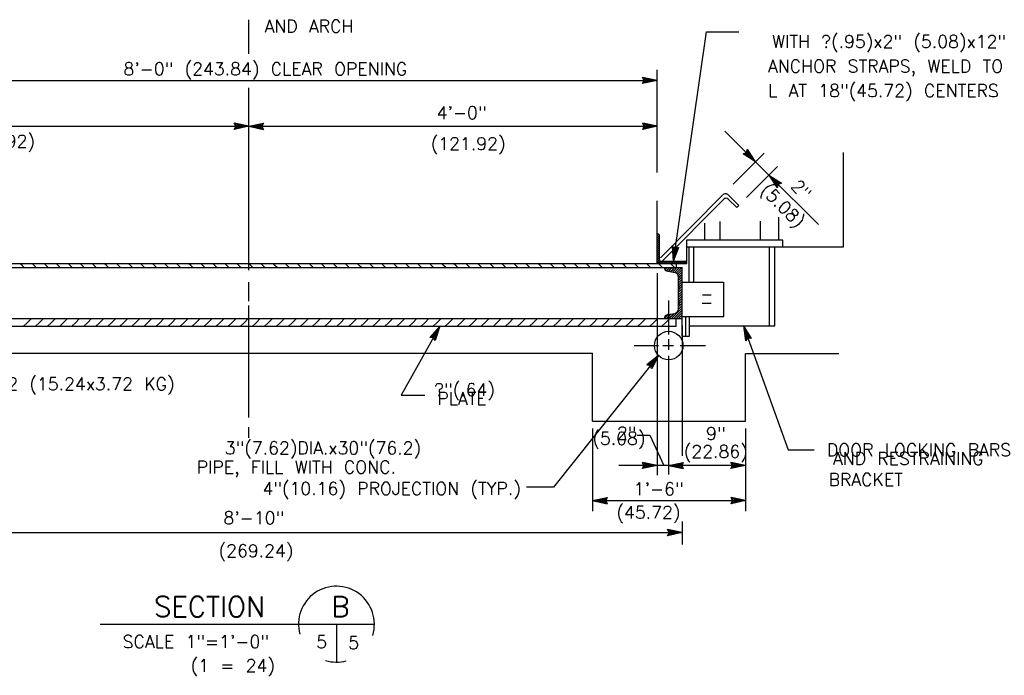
# Model space of a CAD drawing. Extents: x -23 to 2859, y -15 to 3983.
# Tile 3 of 48: x -12.69 to -2.96, y -3.51 to 2.97. Entities that reach past the tile are written whole.
import ezdxf
from ezdxf.enums import TextEntityAlignment as Align

# ---------------------------------------------------------------- set-up
doc = ezdxf.new("R2010")
doc.units = 0
doc.header["$LTSCALE"] = 25.4
doc.header["$MEASUREMENT"] = 0
doc.layers.add('PAN_TS', color=7, linetype='CONTINUOUS')
doc.styles.add('TXT_SHX', font='txt.shx')

# ---------------------------------------------------------------- blocks, each defined once
blk = doc.blocks.new('LT3')
at = {"layer": 'PAN_TS', "color": 24, "linetype": 'CONTINUOUS'}
for p, q in [((0, 0), (-0.0015, 0.00032)), ((-0.00135, 0), (-0.0015, 0.00032)), ((0, 0), (-0.0015, -0.00032)), ((-0.0015, -0.00032), (-0.00135, 0)), ((-0.00039, 0), (-0.00136, 0.00021)), ((-0.00128, 0), (-0.00136, 0.00021)), ((-0.00039, 0), (-0.00136, -0.00021)), ((-0.00136, -0.00021), (-0.00128, 0)), ((-0.00076, 0), (-0.00122, 0.0001)), ((-0.00119, 0), (-0.00122, 0.0001)), ((-0.00076, 0), (-0.00122, -0.0001)), ((-0.00122, -0.0001), (-0.00119, 0))]:
    blk.add_line(p, q, dxfattribs=at)

msp = doc.modelspace()

# ---------------------------------------------------------------- linework, layer by layer
at = {"layer": 'PAN_TS', "color": 7, "linetype": 'CONTINUOUS'}
for p, q in [((-10.4263, 2.6319), (-10.4263, 2.9689)), ((-6.2303, 0.5809), (-5.9043, 2.8479)), ((-5.9043, 2.8479), (-5.5873, 2.8479)), ((-6.3923, 1.4599), (-6.3923, 2.4729)), ((-6.3923, 1.4599), (-6.3923, 2.4729)), ((-14.4613, 2.3679), (-6.3923, 2.3679)), ((-10.4263, 0.4919), (-10.4263, 2.2939)), ((-14.4613, 1.9149), (-10.4263, 1.9149)), ((-10.4263, 1.9149), (-6.3923, 1.9149)), ((-5.7243, 1.8669), (-5.4213, 1.5639)), ((-4.5523, 0.7229), (-4.5523, 1.6549)), ((-5.6423, 1.3419), (-5.3363, 1.6509)), ((-5.4213, 1.5639), (-5.2893, 1.4319)), ((-5.5093, 1.2099), (-5.2033, 1.5189)), ((-5.2893, 1.4319), (-4.7986, 0.9454)), ((-6.3923, 0.5599), (-6.3923, 1.1779)), ((-6.3593, 0.6159), (-5.7463, 1.2359)), ((-6.3423, 0.5829), (-5.7353, 1.1959)), ((-5.6923, 1.1959), (-5.6073, 1.1109)), ((-5.6893, 1.2359), (-5.5853, 1.1319)), ((-5.6073, 1.1109), (-5.5853, 1.1319)), ((-5.7723, 0.7939), (-5.7723, 0.9729)), ((-5.3713, 0.7939), (-5.3713, 0.9759)), ((-5.1903, 0.7939), (-5.1903, 1.0179)), ((-5.9233, 0.7939), (-5.9233, 0.9589)), ((-6.3923, 0.8519), (-6.3853, 0.8519)), ((-6.3923, 0.5599), (-6.3923, 0.8519)), ((-6.3923, 0.8339), (-6.3773, 0.8489)), ((-6.3923, 0.8329), (-6.3923, 0.8339)), ((-6.3923, 0.8139), (-6.3723, 0.8339)), ((-6.3923, 0.8129), (-6.3923, 0.8139)), ((-6.3923, 0.7939), (-6.3723, 0.8139)), ((-6.3923, 0.7929), (-6.3923, 0.7939)), ((-6.3923, 0.7739), (-6.3723, 0.7939)), ((-6.3723, 0.8339), (-6.3713, 0.8339)), ((-6.3723, 0.8139), (-6.3713, 0.8139)), ((-6.3723, 0.7939), (-6.3713, 0.7939)), ((-6.3713, 0.5939), (-6.3713, 0.8379)), ((-6.1003, 0.7229), (-6.1003, 0.7939)), ((-6.1003, 0.7939), (-5.1513, 0.7939)), ((-5.1513, 0.7229), (-5.1513, 0.7909)), ((-6.3923, 0.7729), (-6.3923, 0.7739)), ((-6.3923, 0.7539), (-6.3723, 0.7739)), ((-6.3923, 0.7529), (-6.3923, 0.7539)), ((-6.3923, 0.7339), (-6.3723, 0.7539)), ((-6.3923, 0.7329), (-6.3923, 0.7339)), ((-6.3923, 0.7139), (-6.3723, 0.7339)), ((-6.3923, 0.7129), (-6.3923, 0.7139)), ((-6.3923, 0.6939), (-6.3723, 0.7139)), ((-6.3923, 0.6929), (-6.3923, 0.6939)), ((-6.3923, 0.6739), (-6.3723, 0.6939)), ((-6.3723, 0.7739), (-6.3713, 0.7739)), ((-6.3723, 0.7539), (-6.3713, 0.7539)), ((-6.3723, 0.7339), (-6.3713, 0.7339)), ((-6.3723, 0.7139), (-6.3713, 0.7139)), ((-6.3723, 0.6939), (-6.3713, 0.6939)), ((-6.1003, 0.7229), (-4.5523, 0.7229)), ((-6.1003, 0.5599), (-6.1003, 0.7229)), ((-6.0773, 0.3739), (-6.0773, 0.7229)), ((-6.0303, 0.3739), (-6.0303, 0.7229)), ((-5.2843, -0.0581), (-5.2843, 0.7229)), ((-5.2313, -0.0581), (-5.2313, 0.7229)), ((-6.3923, 0.6729), (-6.3923, 0.6739)), ((-6.3923, 0.6539), (-6.3723, 0.6739)), ((-6.3923, 0.6529), (-6.3923, 0.6539)), ((-6.3923, 0.6339), (-6.3723, 0.6539)), ((-6.3923, 0.6329), (-6.3923, 0.6339)), ((-6.3923, 0.6139), (-6.3723, 0.6339)), ((-6.3923, 0.6129), (-6.3923, 0.6139)), ((-6.3923, 0.5939), (-6.3723, 0.6139)), ((-6.3923, 0.5929), (-6.3923, 0.5939)), ((-6.3923, 0.5739), (-6.3723, 0.5939)), ((-6.3723, 0.6739), (-6.3713, 0.6739)), ((-6.3723, 0.6539), (-6.3713, 0.6539)), ((-6.3723, 0.6339), (-6.3713, 0.6339)), ((-6.3723, 0.6139), (-6.3713, 0.6139)), ((-6.3723, 0.5939), (-6.3713, 0.5939)), ((-14.9363, 0.5199), (-6.1463, 0.5199)), ((-14.8823, 0.5599), (-6.1003, 0.5599)), ((-12.6673, 0.5399), (-12.6873, 0.5599)), ((-12.6473, 0.5199), (-12.6673, 0.5399)), ((-12.5483, 0.5399), (-12.5683, 0.5599)), ((-12.5283, 0.5199), (-12.5483, 0.5399)), ((-12.4293, 0.5399), (-12.4493, 0.5599)), ((-12.4093, 0.5199), (-12.4293, 0.5399)), ((-12.3103, 0.5399), (-12.3303, 0.5599)), ((-12.2903, 0.5199), (-12.3103, 0.5399)), ((-12.1913, 0.5399), (-12.2113, 0.5599)), ((-12.1713, 0.5199), (-12.1913, 0.5399)), ((-12.0723, 0.5399), (-12.0923, 0.5599)), ((-12.0523, 0.5199), (-12.0723, 0.5399)), ((-11.9533, 0.5399), (-11.9733, 0.5599)), ((-11.9333, 0.5199), (-11.9533, 0.5399)), ((-11.8343, 0.5399), (-11.8543, 0.5599)), ((-11.8143, 0.5199), (-11.8343, 0.5399)), ((-11.7153, 0.5399), (-11.7353, 0.5599)), ((-11.6953, 0.5199), (-11.7153, 0.5399)), ((-11.5963, 0.5399), (-11.6163, 0.5599)), ((-11.5763, 0.5199), (-11.5963, 0.5399)), ((-11.4773, 0.5399), (-11.4973, 0.5599)), ((-11.4573, 0.5199), (-11.4773, 0.5399)), ((-11.3583, 0.5399), (-11.3783, 0.5599)), ((-11.3383, 0.5199), (-11.3583, 0.5399)), ((-11.2393, 0.5399), (-11.2593, 0.5599)), ((-11.2193, 0.5199), (-11.2393, 0.5399)), ((-11.1203, 0.5399), (-11.1403, 0.5599)), ((-11.1003, 0.5199), (-11.1203, 0.5399)), ((-11.0013, 0.5399), (-11.0213, 0.5599)), ((-10.9813, 0.5199), (-11.0013, 0.5399)), ((-10.8823, 0.5399), (-10.9023, 0.5599)), ((-10.8623, 0.5199), (-10.8823, 0.5399)), ((-10.7633, 0.5399), (-10.7833, 0.5599)), ((-10.7433, 0.5199), (-10.7633, 0.5399)), ((-10.6443, 0.5399), (-10.6643, 0.5599)), ((-10.6243, 0.5199), (-10.6443, 0.5399)), ((-10.5253, 0.5399), (-10.5453, 0.5599)), ((-10.5053, 0.5199), (-10.5253, 0.5399)), ((-10.4063, 0.5399), (-10.4263, 0.5599)), ((-10.3863, 0.5199), (-10.4063, 0.5399)), ((-10.2873, 0.5399), (-10.3073, 0.5599)), ((-10.2673, 0.5199), (-10.2873, 0.5399)), ((-10.1683, 0.5399), (-10.1883, 0.5599)), ((-10.1483, 0.5199), (-10.1683, 0.5399)), ((-10.0493, 0.5399), (-10.0693, 0.5599)), ((-10.0293, 0.5199), (-10.0493, 0.5399)), ((-9.9303, 0.5399), (-9.9503, 0.5599)), ((-9.9103, 0.5199), (-9.9303, 0.5399)), ((-9.8113, 0.5399), (-9.8313, 0.5599)), ((-9.7913, 0.5199), (-9.8113, 0.5399)), ((-9.6923, 0.5399), (-9.7123, 0.5599)), ((-9.6723, 0.5199), (-9.6923, 0.5399)), ((-9.5733, 0.5399), (-9.5933, 0.5599)), ((-9.5533, 0.5199), (-9.5733, 0.5399)), ((-9.4543, 0.5399), (-9.4743, 0.5599)), ((-9.4343, 0.5199), (-9.4543, 0.5399)), ((-9.3353, 0.5399), (-9.3553, 0.5599)), ((-9.3153, 0.5199), (-9.3353, 0.5399)), ((-9.2163, 0.5399), (-9.2363, 0.5599)), ((-9.1963, 0.5199), (-9.2163, 0.5399)), ((-9.0973, 0.5399), (-9.1173, 0.5599)), ((-9.0773, 0.5199), (-9.0973, 0.5399)), ((-8.9783, 0.5399), (-8.9983, 0.5599)), ((-8.9583, 0.5199), (-8.9783, 0.5399)), ((-8.8593, 0.5399), (-8.8793, 0.5599)), ((-8.8393, 0.5199), (-8.8593, 0.5399)), ((-8.7403, 0.5399), (-8.7603, 0.5599)), ((-8.7203, 0.5199), (-8.7403, 0.5399)), ((-8.6213, 0.5399), (-8.6413, 0.5599)), ((-8.6013, 0.5199), (-8.6213, 0.5399)), ((-8.5023, 0.5399), (-8.5223, 0.5599)), ((-8.4823, 0.5199), (-8.5023, 0.5399)), ((-8.3833, 0.5399), (-8.4033, 0.5599)), ((-8.3633, 0.5199), (-8.3833, 0.5399)), ((-8.2643, 0.5399), (-8.2843, 0.5599)), ((-8.2443, 0.5199), (-8.2643, 0.5399)), ((-8.1453, 0.5399), (-8.1653, 0.5599)), ((-8.1253, 0.5199), (-8.1453, 0.5399)), ((-8.0263, 0.5399), (-8.0463, 0.5599)), ((-8.0063, 0.5199), (-8.0263, 0.5399)), ((-7.9073, 0.5399), (-7.9273, 0.5599)), ((-7.8873, 0.5199), (-7.9073, 0.5399)), ((-7.7883, 0.5399), (-7.8083, 0.5599)), ((-7.7683, 0.5199), (-7.7883, 0.5399)), ((-7.6693, 0.5399), (-7.6893, 0.5599)), ((-7.6493, 0.5199), (-7.6693, 0.5399)), ((-7.5503, 0.5399), (-7.5703, 0.5599)), ((-7.5303, 0.5199), (-7.5503, 0.5399)), ((-7.4313, 0.5399), (-7.4513, 0.5599)), ((-7.4113, 0.5199), (-7.4313, 0.5399)), ((-7.3123, 0.5399), (-7.3323, 0.5599)), ((-7.2923, 0.5199), (-7.3123, 0.5399)), ((-7.1933, 0.5399), (-7.2133, 0.5599)), ((-7.1733, 0.5199), (-7.1933, 0.5399)), ((-7.0743, 0.5399), (-7.0943, 0.5599)), ((-7.0543, 0.5199), (-7.0743, 0.5399)), ((-6.9553, 0.5399), (-6.9753, 0.5599)), ((-6.9353, 0.5199), (-6.9553, 0.5399)), ((-6.8363, 0.5399), (-6.8563, 0.5599)), ((-6.8163, 0.5199), (-6.8363, 0.5399)), ((-6.7173, 0.5399), (-6.7373, 0.5599)), ((-6.6973, 0.5199), (-6.7173, 0.5399)), ((-6.5983, 0.5399), (-6.6183, 0.5599)), ((-6.5783, 0.5199), (-6.5983, 0.5399)), ((-6.4793, 0.5399), (-6.4993, 0.5599)), ((-6.4593, 0.5199), (-6.4793, 0.5399)), ((-6.3923, 0.5729), (-6.3923, 0.5739)), ((-6.1003, 0.5599), (-6.3923, 0.5599)), ((-6.3863, 0.5599), (-6.3723, 0.5739)), ((-6.3603, 0.5399), (-6.3803, 0.5599)), ((-6.3723, 0.5739), (-6.3633, 0.5819)), ((-6.3663, 0.5599), (-6.3523, 0.5739)), ((-6.3403, 0.5199), (-6.3603, 0.5399)), ((-6.3583, 0.5809), (-6.1133, 0.5809)), ((-6.3523, 0.5739), (-6.3453, 0.5809)), ((-6.3463, 0.5599), (-6.3323, 0.5739)), ((-6.3323, 0.5739), (-6.3253, 0.5809)), ((-6.3263, 0.5599), (-6.3123, 0.5739)), ((-6.3223, 0.5119), (-6.3153, 0.5199)), ((-6.3143, 0.4969), (-6.3073, 0.5039)), ((-6.3123, 0.5739), (-6.3053, 0.5809)), ((-6.3073, 0.5039), (-6.2913, 0.5199)), ((-6.3063, 0.5599), (-6.2923, 0.5739)), ((-6.3013, 0.4859), (-6.2833, 0.5039)), ((-6.2923, 0.5739), (-6.2853, 0.5809)), ((-6.2863, 0.5599), (-6.2723, 0.5739)), ((-6.2833, 0.5039), (-6.2673, 0.5199)), ((-6.2823, 0.4809), (-6.2603, 0.5039)), ((-6.2723, 0.5739), (-6.2653, 0.5809)), ((-6.2663, 0.5599), (-6.2523, 0.5739)), ((-6.2413, 0.5399), (-6.2613, 0.5599)), ((-6.2603, 0.5039), (-6.2443, 0.5199)), ((-6.2603, 0.4799), (-6.2363, 0.5039)), ((-6.2523, 0.5739), (-6.2453, 0.5809)), ((-6.2463, 0.5599), (-6.2323, 0.5739)), ((-6.2213, 0.5199), (-6.2413, 0.5399)), ((-6.2363, 0.5039), (-6.2203, 0.5199)), ((-6.2363, 0.4799), (-6.2123, 0.5039)), ((-6.2323, 0.5739), (-6.2253, 0.5809)), ((-6.2263, 0.5599), (-6.2123, 0.5739)), ((-6.2123, 0.5739), (-6.2053, 0.5809)), ((-6.2123, 0.5039), (-6.1973, 0.5199)), ((-6.2123, 0.4799), (-6.1893, 0.5039)), ((-6.2063, 0.5599), (-6.1923, 0.5739)), ((-6.2053, 0.5599), (-6.2053, 0.5199)), ((-6.1923, 0.5739), (-6.1853, 0.5809)), ((-6.1893, 0.5039), (-6.1733, 0.5199)), ((-6.1893, 0.4799), (-6.1653, 0.5039)), ((-6.1863, 0.5599), (-6.1723, 0.5739)), ((-6.1723, 0.5739), (-6.1653, 0.5809)), ((-6.1663, 0.5599), (-6.1523, 0.5739)), ((-6.1653, 0.5039), (-6.1493, 0.5199)), ((-6.1653, 0.4799), (-6.1463, 0.4999)), ((-6.1523, 0.5739), (-6.1453, 0.5809)), ((-6.1463, 0.5599), (-6.1323, 0.5739)), ((-6.1463, 0.0159), (-6.1463, 0.5199)), ((-6.1323, 0.5739), (-6.1253, 0.5809)), ((-6.1273, 0.5599), (-6.1133, 0.5739)), ((-6.1133, 0.5739), (-6.1073, 0.5799)), ((-6.1073, 0.5599), (-6.0993, 0.5679)), ((-6.1003, 0.5599), (-6.1003, 0.5679)), ((-6.3923, 0.4629), (-6.3923, -1.5321)), ((-6.2863, 0.4819), (-6.2143, 0.4699)), ((-6.2623, 0.4779), (-6.2603, 0.4799)), ((-6.2423, 0.4739), (-6.2363, 0.4799)), ((-6.2223, 0.4709), (-6.2123, 0.4799)), ((-6.2043, 0.4649), (-6.1893, 0.4799)), ((-6.1923, 0.4529), (-6.1893, 0.4569)), ((-6.1893, 0.4569), (-6.1653, 0.4799)), ((-6.1853, 0.4369), (-6.1653, 0.4569)), ((-6.1833, 0.4149), (-6.1653, 0.4329)), ((-6.1833, 0.1119), (-6.1833, 0.4239)), ((-6.1833, 0.3909), (-6.1653, 0.4089)), ((-6.1653, 0.4569), (-6.1463, 0.4759)), ((-6.1653, 0.4329), (-6.1463, 0.4519)), ((-6.1653, 0.4089), (-6.1463, 0.4289)), ((-6.1653, 0.3859), (-6.1463, 0.4049)), ((-10.4263, 0.1859), (-10.4263, 0.3759)), ((-6.1643, 0.2919), (-6.1843, 0.2719)), ((-6.1833, 0.3679), (-6.1653, 0.3859)), ((-6.1833, 0.3439), (-6.1653, 0.3619)), ((-6.1833, 0.3199), (-6.1653, 0.3379)), ((-6.1833, 0.2969), (-6.1653, 0.3149)), ((-6.1653, 0.3619), (-6.1463, 0.3809)), ((-6.1653, 0.3379), (-6.1463, 0.3579)), ((-6.1653, 0.3149), (-6.1463, 0.3339)), ((-6.1653, 0.2909), (-6.1463, 0.3099)), ((-6.1463, 0.3739), (-5.7403, 0.3739)), ((-5.7343, 0.0349), (-5.7343, 0.3739)), ((-6.1833, 0.2499), (-6.1473, 0.2859)), ((-6.1833, 0.2259), (-6.1473, 0.2619)), ((-6.1833, 0.2019), (-6.1653, 0.2199)), ((-6.1833, 0.1779), (-6.1653, 0.1959)), ((-6.1653, 0.2199), (-6.1463, 0.2389)), ((-6.1653, 0.1959), (-6.1463, 0.2159)), ((-5.9463, 0.2499), (-5.8603, 0.2499)), ((-10.4263, -0.9631), (-10.4263, 0.1439)), ((-6.2793, -0.1441), (-6.2793, 0.1919)), ((-6.1893, 0.0779), (-6.1653, 0.1019)), ((-6.1833, 0.1549), (-6.1653, 0.1729)), ((-6.1833, 0.1309), (-6.1653, 0.1489)), ((-6.1833, 0.1069), (-6.1653, 0.1249)), ((-6.1653, 0.1729), (-6.1463, 0.1919)), ((-6.1653, 0.1489), (-6.1463, 0.1679)), ((-6.1653, 0.1249), (-6.1463, 0.1449)), ((-6.1653, 0.1019), (-6.1463, 0.1209)), ((-5.9483, 0.1669), (-5.8583, 0.1669)), ((-14.9363, 0.0159), (-6.1463, 0.0159)), ((-12.6163, -0.0261), (-12.5743, 0.0159)), ((-12.4973, -0.0261), (-12.4553, 0.0159)), ((-12.3783, -0.0261), (-12.3363, 0.0159)), ((-12.2593, -0.0261), (-12.2173, 0.0159)), ((-12.1403, -0.0261), (-12.0983, 0.0159)), ((-12.0213, -0.0261), (-11.9793, 0.0159)), ((-11.9023, -0.0261), (-11.8603, 0.0159)), ((-11.7833, -0.0261), (-11.7413, 0.0159)), ((-11.6643, -0.0261), (-11.6223, 0.0159)), ((-11.5453, -0.0261), (-11.5033, 0.0159)), ((-11.4263, -0.0261), (-11.3843, 0.0159)), ((-11.3073, -0.0261), (-11.2653, 0.0159)), ((-11.1883, -0.0261), (-11.1463, 0.0159)), ((-11.0693, -0.0261), (-11.0273, 0.0159)), ((-10.9503, -0.0261), (-10.9083, 0.0159)), ((-10.8313, -0.0261), (-10.7893, 0.0159)), ((-10.7123, -0.0261), (-10.6703, 0.0159)), ((-10.5933, -0.0261), (-10.5513, 0.0159)), ((-10.4743, -0.0261), (-10.4323, 0.0159)), ((-10.3553, -0.0261), (-10.3133, 0.0159)), ((-10.2363, -0.0261), (-10.1943, 0.0159)), ((-10.1173, -0.0261), (-10.0753, 0.0159)), ((-9.9983, -0.0261), (-9.9563, 0.0159)), ((-9.8793, -0.0261), (-9.8373, 0.0159)), ((-9.7603, -0.0261), (-9.7183, 0.0159)), ((-9.6413, -0.0261), (-9.5993, 0.0159)), ((-9.5223, -0.0261), (-9.4803, 0.0159)), ((-9.4033, -0.0261), (-9.3613, 0.0159)), ((-9.2843, -0.0261), (-9.2423, 0.0159)), ((-9.1653, -0.0261), (-9.1233, 0.0159)), ((-9.0463, -0.0261), (-9.0043, 0.0159)), ((-8.9273, -0.0261), (-8.8853, 0.0159)), ((-8.8083, -0.0261), (-8.7663, 0.0159)), ((-8.6893, -0.0261), (-8.6473, 0.0159)), ((-8.5703, -0.0261), (-8.5283, 0.0159)), ((-8.4513, -0.0261), (-8.4093, 0.0159)), ((-8.3323, -0.0261), (-8.2903, 0.0159)), ((-8.2133, -0.0261), (-8.1713, 0.0159)), ((-8.0943, -0.0261), (-8.0523, 0.0159)), ((-7.9753, -0.0261), (-7.9333, 0.0159)), ((-7.8563, -0.0261), (-7.8143, 0.0159)), ((-7.7373, -0.0261), (-7.6953, 0.0159)), ((-7.6183, -0.0261), (-7.5763, 0.0159)), ((-7.4993, -0.0261), (-7.4573, 0.0159)), ((-7.3803, -0.0261), (-7.3383, 0.0159)), ((-7.2613, -0.0261), (-7.2193, 0.0159)), ((-7.1423, -0.0261), (-7.1003, 0.0159)), ((-7.0233, -0.0261), (-6.9813, 0.0159)), ((-6.9043, -0.0261), (-6.8623, 0.0159)), ((-6.7853, -0.0261), (-6.7433, 0.0159)), ((-6.6663, -0.0261), (-6.6243, 0.0159)), ((-6.5473, -0.0261), (-6.5053, 0.0159)), ((-6.4283, -0.0261), (-6.3863, 0.0159)), ((-6.3223, 0.0159), (-6.3073, 0.0309)), ((-6.3093, -0.0261), (-6.2673, 0.0159)), ((-6.3073, 0.0309), (-6.2833, 0.0539)), ((-6.2983, 0.0159), (-6.2833, 0.0309)), ((-6.2863, 0.0539), (-6.2143, 0.0659)), ((-6.2833, 0.0309), (-6.2603, 0.0539)), ((-6.2753, 0.0159), (-6.2603, 0.0309)), ((-6.2603, 0.0539), (-6.2553, 0.0589)), ((-6.2603, 0.0309), (-6.2363, 0.0539)), ((-6.2513, 0.0159), (-6.2363, 0.0309)), ((-6.2363, 0.0539), (-6.2263, 0.0639)), ((-6.2363, 0.0309), (-6.2123, 0.0539)), ((-6.2273, 0.0159), (-6.2123, 0.0309)), ((-6.2123, 0.0539), (-6.1893, 0.0779)), ((-6.2123, 0.0309), (-6.1893, 0.0539)), ((-6.2053, -0.0621), (-6.2053, 0.0159)), ((-6.2043, 0.0159), (-6.1893, 0.0309)), ((-6.1893, 0.0539), (-6.1653, 0.0779)), ((-6.1893, 0.0309), (-6.1653, 0.0539)), ((-6.1803, 0.0159), (-6.1653, 0.0309)), ((-6.1653, 0.0779), (-6.1463, 0.0969)), ((-6.1653, 0.0539), (-6.1463, 0.0739)), ((-6.1653, 0.0309), (-6.1463, 0.0499)), ((-6.1563, 0.0159), (-6.1463, 0.0259)), ((-6.1463, 0.0349), (-5.7343, 0.0349)), ((-6.1463, -0.1601), (-6.1463, 0.0329)), ((-6.1103, -0.1601), (-6.1103, 0.0349)), ((-6.0733, -0.1601), (-6.0733, 0.0349)), ((-14.8823, -0.0621), (-6.2053, -0.0621)), ((-12.6523, -0.0621), (-12.6163, -0.0261)), ((-12.5333, -0.0621), (-12.4973, -0.0261)), ((-12.4143, -0.0621), (-12.3783, -0.0261)), ((-12.2953, -0.0621), (-12.2593, -0.0261)), ((-12.1763, -0.0621), (-12.1403, -0.0261)), ((-12.0573, -0.0621), (-12.0213, -0.0261)), ((-11.9383, -0.0621), (-11.9023, -0.0261)), ((-11.8193, -0.0621), (-11.7833, -0.0261)), ((-11.7003, -0.0621), (-11.6643, -0.0261)), ((-11.5813, -0.0621), (-11.5453, -0.0261)), ((-11.4623, -0.0621), (-11.4263, -0.0261)), ((-11.3433, -0.0621), (-11.3073, -0.0261)), ((-11.2243, -0.0621), (-11.1883, -0.0261)), ((-11.1053, -0.0621), (-11.0693, -0.0261)), ((-10.9863, -0.0621), (-10.9503, -0.0261)), ((-10.8673, -0.0621), (-10.8313, -0.0261)), ((-10.7483, -0.0621), (-10.7123, -0.0261)), ((-10.6293, -0.0621), (-10.5933, -0.0261)), ((-10.5103, -0.0621), (-10.4743, -0.0261)), ((-10.3913, -0.0621), (-10.3553, -0.0261)), ((-10.2723, -0.0621), (-10.2363, -0.0261)), ((-10.1533, -0.0621), (-10.1173, -0.0261)), ((-10.0343, -0.0621), (-9.9983, -0.0261)), ((-9.9153, -0.0621), (-9.8793, -0.0261)), ((-9.7963, -0.0621), (-9.7603, -0.0261)), ((-9.6773, -0.0621), (-9.6413, -0.0261)), ((-9.5583, -0.0621), (-9.5223, -0.0261)), ((-9.4393, -0.0621), (-9.4033, -0.0261)), ((-9.3203, -0.0621), (-9.2843, -0.0261)), ((-9.2013, -0.0621), (-9.1653, -0.0261)), ((-9.0823, -0.0621), (-9.0463, -0.0261)), ((-8.9633, -0.0621), (-8.9273, -0.0261)), ((-8.5411, -0.0621), (-8.9211, -0.7411)), ((-8.8443, -0.0621), (-8.8083, -0.0261)), ((-8.7253, -0.0621), (-8.6893, -0.0261)), ((-8.6063, -0.0621), (-8.5703, -0.0261)), ((-8.4873, -0.0621), (-8.4513, -0.0261)), ((-8.3683, -0.0621), (-8.3323, -0.0261)), ((-8.2493, -0.0621), (-8.2133, -0.0261)), ((-8.1303, -0.0621), (-8.0943, -0.0261)), ((-8.0113, -0.0621), (-7.9753, -0.0261)), ((-7.8923, -0.0621), (-7.8563, -0.0261)), ((-7.7733, -0.0621), (-7.7373, -0.0261)), ((-7.6543, -0.0621), (-7.6183, -0.0261)), ((-7.5353, -0.0621), (-7.4993, -0.0261)), ((-7.4163, -0.0621), (-7.3803, -0.0261)), ((-7.2973, -0.0621), (-7.2613, -0.0261)), ((-7.1783, -0.0621), (-7.1423, -0.0261)), ((-7.0593, -0.0621), (-7.0233, -0.0261)), ((-6.9403, -0.0621), (-6.9043, -0.0261)), ((-6.8213, -0.0621), (-6.7853, -0.0261)), ((-6.7023, -0.0621), (-6.6663, -0.0261)), ((-6.5833, -0.0621), (-6.5473, -0.0261)), ((-6.4643, -0.0621), (-6.4283, -0.0261)), ((-6.3453, -0.0621), (-6.3093, -0.0261)), ((-6.1463, -0.0551), (-6.1463, -1.3421)), ((-6.0733, -0.0581), (-5.2313, -0.0581)), ((-5.5406, -0.0581), (-5.1006, -1.2841)), ((-6.2793, -0.2941), (-6.2793, -0.1891)), ((-6.1463, -0.1601), (-6.0733, -0.1601)), ((-6.6213, -0.2521), (-6.3813, -0.2521)), ((-6.3363, -0.2521), (-6.2313, -0.2521)), ((-6.1663, -0.2521), (-5.9163, -0.2521)), ((-13.9643, -0.3261), (-7.0313, -0.3261)), ((-6.3813, -0.3501), (-7.4163, -1.6531)), ((-7.0313, -1.0011), (-7.0313, -0.3261)), ((-6.2793, -1.5271), (-6.2793, -0.3541)), ((-5.5203, -1.0011), (-5.5203, -0.3311)), ((-5.5163, -0.3311), (-4.5973, -0.3311)), ((-8.9211, -0.7411), (-8.6891, -0.7411)), ((-10.4263, -1.1631), (-10.4263, -1.0581)), ((-7.0313, -1.0011), (-5.5203, -1.0011)), ((-7.0313, -1.0731), (-7.0313, -1.8881)), ((-6.5903, -1.1371), (-6.4643, -1.1371)), ((-6.4643, -1.1371), (-6.3273, -1.4371)), ((-5.5203, -1.0731), (-5.5203, -1.8881)), ((-5.1006, -1.2841), (-4.8436, -1.2841)), ((-6.3943, -1.4371), (-6.7733, -1.4371)), ((-6.2803, -1.4371), (-6.3943, -1.4371)), ((-5.5203, -1.4371), (-6.2803, -1.4371)), ((-7.4163, -1.6531), (-7.6829, -1.6531)), ((-7.0313, -1.7851), (-5.5193, -1.7851)), ((-6.1463, -1.9909), (-6.1463, -2.2181)), ((-14.9363, -2.1011), (-6.1463, -2.1011)), ((-11.8953, -3.0061), (-9.1863, -3.0061)), ((-9.5613, -3.0061), (-9.5613, -3.3811))]:
    msp.add_line(p, q, dxfattribs=at)
msp.add_lwpolyline([(-6.3093, 0.4909), (-6.2993, 0.4849), (-6.3096, 0.4913)], close=True, dxfattribs=at)
at = {"layer": 'PAN_TS', "color": 7, "linetype": 'CONTINUOUS', "const_width": 0.00025}
for points in [[(-5.9483, 0.1669, -0.049268), (-5.9563, 0.1683, -0.049246), (-5.9638, 0.1714, -0.049206), (-5.9707, 0.1758, -0.049155), (-5.9765, 0.1815, -0.049099), (-5.9811, 0.1882, -0.049047), (-5.9843, 0.1957, -0.049008), (-5.986, 0.2037, -0.048986), (-5.9861, 0.2119, -0.048986), (-5.9847, 0.2199, -0.049008), (-5.9816, 0.2275, -0.049047), (-5.9772, 0.2343, -0.049099), (-5.9715, 0.2402, -0.049155), (-5.9648, 0.2448, -0.049206), (-5.9574, 0.248, -0.049246), (-5.9494, 0.2497, -0.049268), (-5.9413, 0.2499, -0.049268)], [(-5.8583, 0.1669, 0.049268), (-5.8503, 0.1683, 0.049246), (-5.8427, 0.1714, 0.049206), (-5.8359, 0.1758, 0.049155), (-5.83, 0.1815, 0.049099), (-5.8254, 0.1882, 0.049047), (-5.8222, 0.1957, 0.049008), (-5.8205, 0.2037, 0.048986), (-5.8204, 0.2119, 0.048986), (-5.8219, 0.2199, 0.049008), (-5.8249, 0.2275, 0.049047), (-5.8293, 0.2343, 0.049099), (-5.835, 0.2402, 0.049155), (-5.8417, 0.2448, 0.049206), (-5.8492, 0.248, 0.049246), (-5.8571, 0.2497, 0.049268), (-5.8653, 0.2499, 0.049268)]]:
    msp.add_lwpolyline(points, format="xyb", dxfattribs=at)
at = {"layer": 'PAN_TS', "color": 7, "linetype": 'CONTINUOUS'}
msp.add_circle((-6.2793, -0.2521), 0.1411, dxfattribs=at)
for centre, radius, start, end in [((-5.7175, 1.2075), 0.04, 45, 135.29945), ((-5.7139, 1.1751), 0.03, 45, 135.29282), ((-6.3849, 0.8381), 0.0133, 0, 90), ((-6.3582, 0.5942), 0.0133, 180, 270), ((-6.2837, 0.5228), 0.0407, 183.69012, 265.80507), ((-6.1133, 0.5675), 0.0133, 0, 90), ((-6.2285, 0.4265), 0.0453, 356.75078, 72.1597), ((-6.2285, 0.1094), 0.0453, 287.8403, 3.24922), ((-6.2837, 0.013), 0.0407, 94.19493, 176.30987), ((-9.5613, -3.0061), 0.375, 342.70891, 195.26862), ((-9.5613, -3.0061), 0.375, 253.4742, 284.92162)]:
    msp.add_arc(centre, radius, start, end, dxfattribs=at)

# ---------------------------------------------------------------- block references
at = {"layer": 'PAN_TS', "linetype": 'CONTINUOUS', "xscale": 96, "yscale": 96, "zscale": 96}
for p in [(-6.3923, 2.3679), (-10.4263, 1.9149), (-6.3913, 1.9149), (-6.3943, -1.4371), (-5.5203, -1.4371), (-5.5193, -1.7851), (-6.1463, -2.1011)]:
    msp.add_blockref('LT3', p, dxfattribs=at)
at = {"layer": 'PAN_TS', "linetype": 'CONTINUOUS'}
for p, xscale, yscale, zscale, rotation in [((-10.4263, 1.9149), 96, 96, 96, 180.0000000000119), ((-5.4213, 1.5639), 96.00014727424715, 96.00014727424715, 96.00014727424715, 315), ((-5.2893, 1.4319), 96.00014727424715, 96.00014727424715, 96.00014727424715, 135), ((-6.2303, 0.5809), 96.00025170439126, 96.00025170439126, 96.00025170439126, 261.8168090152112), ((-8.5411, -0.0621), 95.99990370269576, 95.99990370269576, 95.99990370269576, 60.76661222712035), ((-5.5406, -0.0581), 96.00029982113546, 96.00029982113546, 96.00029982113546, 109.7936147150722), ((-6.3813, -0.3501), 96.00016715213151, 96.00016715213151, 96.00016715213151, 51.5296556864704), ((-6.2803, -1.4371), 96, 96, 96, 180.0000000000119), ((-7.0313, -1.7851), 96, 96, 96, 180.0000000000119)]:
    msp.add_blockref('LT3', p, dxfattribs=dict(at, xscale=xscale, yscale=yscale, zscale=zscale, rotation=rotation))

# ---------------------------------------------------------------- texts
at = {"layer": 'PAN_TS', "color": 7, "linetype": 'CONTINUOUS', "style": 'TXT_SHX'}
for s, p in [('AND ARCH', (-10.271, 2.8415)), ('C6x8.2 (15.24x3.72 KG)', (-13.2848, -0.694)), ('?"(.64)', (-8.5957, -0.7507)), ('9"', (-5.9103, -1.1841)), ('(22.86)', (-6.1303, -1.3621)), ('DOOR LOCKING BARS', (-4.7165, -1.3461)), ('(45.72)', (-6.7953, -1.9631)), ('SCALE 1"=1\'-0"', (-11.6733, -3.2411)), ('(1 = 24)', (-11.0023, -3.4781))]:
    msp.add_text(s, height=0.125, dxfattribs=at).set_placement(p)
for s, height, p in [('WITH ?(.95)x2" (5.08)x12" (30.48)', 0.125, (-3.7305, 2.6898)), ('8\'-0" (243.84) CLEAR OPENING', 0.125, (-10.2636, 2.4199)), ('ANCHOR STRAPS, WELD TO', 0.125, (-4.1365, 2.4468)), ('L AT 18"(45.72) CENTERS', 0.125, (-4.1582, 2.2049)), ('4\'-0"', 0.125, (-8.325, 1.9869)), ('(121.92)', 0.125, (-12.9083, 1.7039)), ('(121.92)', 0.125, (-8.2603, 1.6809)), ('PLATE', 0.125, (-8.3209, -0.8391)), ('2"', 0.125, (-6.6947, -1.1801)), ('(5.08)', 0.125, (-6.7711, -1.2321)), ('3"(7.62)DIA.x30"(76.2)', 0.125, (-9.695, -1.3271)), ('AND RESTRAINING', 0.125, (-3.9129, -1.4309)), ('PIPE, FILL WITH CONC.', 0.125, (-9.9576, -1.5161)), ('BRACKET', 0.125, (-4.3333, -1.6398)), ('1\'-6"', 0.125, (-6.3785, -1.7321)), ('8\'-10"', 0.125, (-10.3775, -2.0171)), ('(269.24)', 0.125, (-10.3562, -2.3431)), ('SECTION', 0.19999, (-10.8148, -2.9331)), ('B', 0.2, (-9.5223, -2.9321)), ('5', 0.125, (-9.7074, -3.2441)), ('5', 0.125, (-9.3914, -3.2521))]:
    msp.add_text(s, height=height, dxfattribs=at).set_placement(p, align=Align.CENTER)
for s, p in [('  (5.08)', (-5.275, 1.1658)), ('2" ', (-4.9723, 1.2057))]:
    msp.add_text(s, height=0.125, rotation=315, dxfattribs=at).set_placement(p, align=Align.CENTER)
msp.add_text('4"(10.16) PROJECTION (TYP.)', height=0.125, dxfattribs=at).set_placement((-7.7395, -1.7281), align=Align.RIGHT)

doc.saveas('drawing.dxf')
